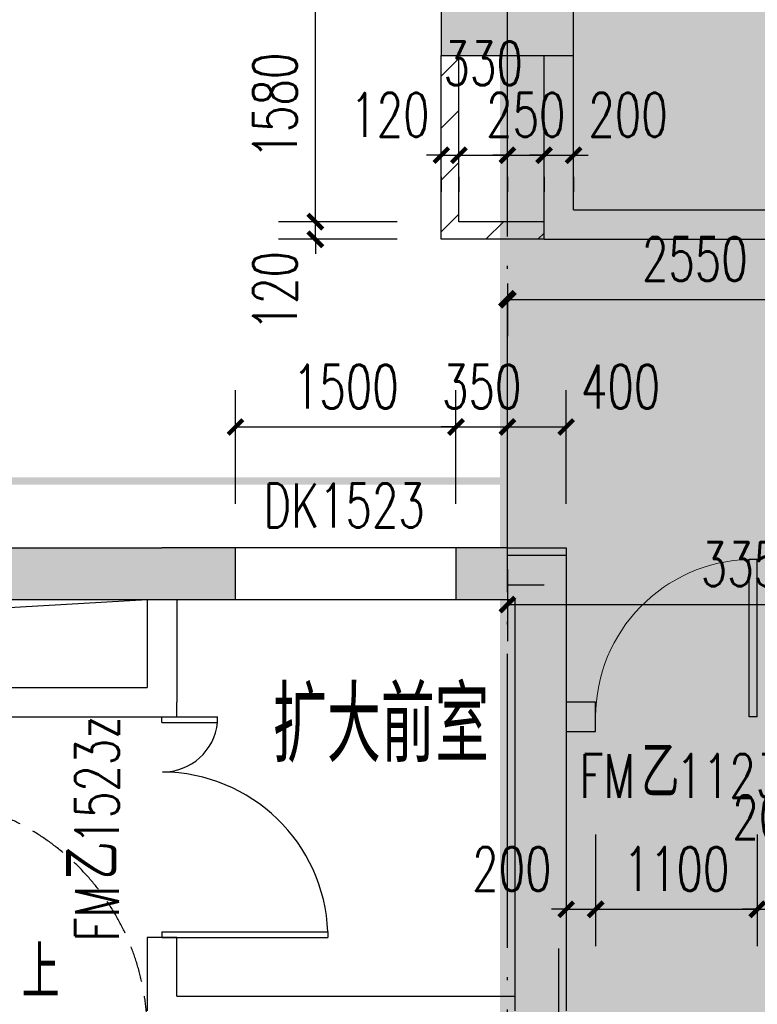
# Model space of a CAD drawing. Extents: x 797781 to 1255204, y 21234 to 1024248.
# Tile 156 of 256: x 951990 to 957008, y 197774 to 204473. Entities that reach past the tile are written whole.
import ezdxf

# ---------------------------------------------------------------- set-up
doc = ezdxf.new("R2010")
doc.units = 0
doc.header["$LTSCALE"] = 1000
doc.header["$MEASUREMENT"] = 0
for name, pattern in [('230303生产综合楼-平面图_t8$0$DASH', [0.35, 0.25, -0.1]), ('230303生产综合楼-平面图_t8$0$DOTE', [2.42, 2, -0.2, 0.02, -0.2]), ('230303生产综合楼-平面图_t8$0$建筑底图$0$DASH', [0.35, 0.25, -0.1])]:
    doc.linetypes.add(name, pattern=pattern)
for name, color, linetype in [('230303生产综合楼-平面图_t8$0$A-WALL-CURTWALL', 4, 'Continuous'), ('230303生产综合楼-平面图_t8$0$COLUMN', 40, 'Continuous'), ('230303生产综合楼-平面图_t8$0$DOOR_FIRE', 4, 'Continuous'), ('230303生产综合楼-平面图_t8$0$DOOR_FIRE_TEXT', 7, 'Continuous'), ('230303生产综合楼-平面图_t8$0$DOTE', 1, '230303生产综合楼-平面图_t8$0$DOTE'), ('230303生产综合楼-平面图_t8$0$PUB_DIM', 3, 'Continuous'), ('230303生产综合楼-平面图_t8$0$PUB_HATCH', 8, 'Continuous'), ('230303生产综合楼-平面图_t8$0$PUB_TEXT', 7, 'Continuous'), ('230303生产综合楼-平面图_t8$0$WALL', 40, 'Continuous'), ('230303生产综合楼-平面图_t8$0$WALL-MOVE', 6, 'Continuous'), ('230303生产综合楼-平面图_t8$0$WINDOW', 4, 'Continuous'), ('230303生产综合楼-平面图_t8$0$WINDOW_TEXT', 7, 'Continuous'), ('230303生产综合楼-平面图_t8$0$家具', 8, 'Continuous'), ('230303生产综合楼-平面图_t8$0$板洞', 6, 'Continuous'), ('230303生产综合楼-平面图_t8$0$轮廓', 2, 'Continuous'), ('PUB_DIM', 3, 'Continuous'), ('PUB_HATCH', 8, 'Continuous')]:
    doc.layers.add(name, color=color, linetype=linetype)
doc.styles.add('230303生产综合楼-平面图_t8$0$_TCH_DIM', font='SIMPLEX', dxfattribs={"bigfont": 'GBCBIG'})
doc.styles.add('230303生产综合楼-平面图_T8$0$_TCH_DIM_T3', font='SIMPLEX', dxfattribs={"width": 0.705882, "bigfont": 'GBCBIG'})
doc.styles.add('230303生产综合楼-平面图_t8$0$_TCH_WINDOW', font='SIMPLEX', dxfattribs={"height": 3.5, "bigfont": 'GBCBIG'})
doc.styles.add('_TCH_DIM_T3', font='SIMPLEX', dxfattribs={"width": 0.705882, "bigfont": 'GBCBIG'})
doc.dimstyles.new('230303生产综合楼-平面图_T8$0$_TCH_ARCH&&100', dxfattribs={"dimtxt": 297.5, "dimasz": 100, "dimexe": 250, "dimexo": 300, "dimgap": 126.25, "dimtad": 1, "dimdec": 0, "dimzin": 0, "dimdsep": 46, "dimtxsty": '230303生产综合楼-平面图_T8$0$_TCH_DIM_T3', "dimblk": '230303生产综合楼-平面图_t8$0$_ArchTick', "dimcen": 0.09, "dimclrt": 7, "dimazin": 2, "dimtfac": 1, "dimtdec": 0, "dimtix": 1, "dimtmove": 2, "dimatfit": 3, "dimfxl": 1, "dimtolj": 1, "dimtzin": 0, "dimarcsym": 0})
doc.dimstyles.new('_TCH_ARCH&&100', dxfattribs={"dimtxt": 297.5, "dimasz": 100, "dimexe": 250, "dimexo": 300, "dimgap": 126.25, "dimtad": 1, "dimdec": 0, "dimzin": 0, "dimdsep": 46, "dimtxsty": '_TCH_DIM_T3', "dimblk": 'ARCHTICK', "dimcen": 0.09, "dimclrt": 7, "dimazin": 2, "dimtfac": 1, "dimtdec": 0, "dimtix": 1, "dimtmove": 2, "dimatfit": 3, "dimfxl": 1, "dimtolj": 1, "dimtzin": 0, "dimarcsym": 0})
pattern_1 = [(45, (0, 179.5), (-176.776766, 176.776766), [])]

# ---------------------------------------------------------------- blocks, each defined once
blk = doc.blocks.new('230303生产综合楼-平面图_t8$0$_ArchTick')
at = {"color": 0, "linetype": 'ByBlock', "const_width": 0.3}
blk.add_lwpolyline([(-0.5, -0.5), (0.5, 0.5)], dxfattribs=at)
blk = doc.blocks.new('*D6287')
at = {"layer": '230303生产综合楼-平面图_t8$0$PUB_DIM', "color": 0, "lineweight": -2, "transparency": 16777216}
for p, q in [((1176388.1, -11454.8), (1176388.1, -11946.1)), ((1179738.5, -11454.8), (1179738.5, -11946.1)), ((1176388.1, -11696.1), (1179738.5, -11696.1))]:
    blk.add_line(p, q, dxfattribs=at)
at = {"layer": 'Defpoints', "color": 0, "transparency": 16777216}
for p in [(1176388.1, -11154.8), (1179738.5, -11154.8), (1179738.5, -11696.1)]:
    blk.add_point(p, dxfattribs=at)
at = {"layer": '230303生产综合楼-平面图_t8$0$PUB_DIM', "color": 0, "lineweight": -2, "transparency": 16777216, "xscale": 100, "yscale": 100, "zscale": 100, "rotation": 180}
blk.add_blockref('230303生产综合楼-平面图_t8$0$_ArchTick', (1176388.1, -11696.1), dxfattribs=at)
at = {"layer": '230303生产综合楼-平面图_t8$0$PUB_DIM', "color": 0, "lineweight": -2, "transparency": 16777216, "xscale": 100, "yscale": 100, "zscale": 100}
blk.add_blockref('230303生产综合楼-平面图_t8$0$_ArchTick', (1179738.5, -11696.1), dxfattribs=at)
at = {"layer": '230303生产综合楼-平面图_t8$0$PUB_DIM', "color": 7, "transparency": 16777216, "insert": (1178063.3, -11421.1), "char_height": 297.5, "attachment_point": 5, "style": '230303生产综合楼-平面图_T8$0$_TCH_DIM_T3'}
blk.add_mtext('\\A1;3350', dxfattribs=at)
blk = doc.blocks.new('_ArchTick')
at = {"color": 0, "linetype": 'ByBlock', "const_width": 0.4}
blk.add_lwpolyline([(-0.5, -0.5), (0.5, 0.5)], dxfattribs=at)
blk = doc.blocks.new('*D1064')
at = {"layer": 'Defpoints', "color": 0, "transparency": 16777216}
for p in [(955308, 202979.2), (957858, 202979.2), (957858, 202570.5)]:
    blk.add_point(p, dxfattribs=at)
at = {"layer": 'PUB_DIM', "color": 0, "lineweight": -2, "transparency": 16777216}
for p, q in [((955308, 202679.2), (955308, 202320.5)), ((957858, 202679.2), (957858, 202320.5)), ((955308, 202570.5), (957858, 202570.5))]:
    blk.add_line(p, q, dxfattribs=at)
at = {"layer": 'PUB_DIM', "color": 0, "lineweight": -2, "transparency": 16777216, "xscale": 100, "yscale": 100, "zscale": 100, "rotation": 180}
blk.add_blockref('_ArchTick', (955308, 202570.5), dxfattribs=at)
at = {"layer": 'PUB_DIM', "color": 0, "lineweight": -2, "transparency": 16777216, "xscale": 100, "yscale": 100, "zscale": 100}
blk.add_blockref('_ArchTick', (957858, 202570.5), dxfattribs=at)
at = {"layer": 'PUB_DIM', "color": 7, "transparency": 16777216, "insert": (956583, 202845.5), "char_height": 297.5, "attachment_point": 5, "style": '_TCH_DIM_T3'}
blk.add_mtext('\\A1;2550', dxfattribs=at)
blk = doc.blocks.new('*D1156')
at = {"layer": '230303生产综合楼-平面图_t8$0$PUB_DIM', "color": 0, "lineweight": -2, "transparency": 16777216}
for p, q in [((954001.3, 203099.2), (954001.3, 203199.2)), ((954558, 203099.2), (953751.3, 203099.2)), ((954001.3, 202979.2), (954001.3, 203099.2)), ((954558, 202979.2), (953751.3, 202979.2)), ((954001.3, 202979.2), (954001.3, 202879.2))]:
    blk.add_line(p, q, dxfattribs=at)
at = {"layer": 'Defpoints', "color": 0, "transparency": 16777216}
for p in [(954001.3, 203099.2), (954858, 203099.2), (954858, 202979.2)]:
    blk.add_point(p, dxfattribs=at)
at = {"layer": '230303生产综合楼-平面图_t8$0$PUB_DIM', "color": 0, "lineweight": -2, "transparency": 16777216, "xscale": 100, "yscale": 100, "zscale": 100}
for p, rotation in [((954001.3, 203099.2), 270), ((954001.3, 202979.2), 90)]:
    blk.add_blockref('230303生产综合楼-平面图_t8$0$_ArchTick', p, dxfattribs=dict(at, rotation=rotation))
at = {"layer": '230303生产综合楼-平面图_t8$0$PUB_DIM', "color": 7, "transparency": 16777216, "insert": (953726.3, 202629.2), "char_height": 297.5, "attachment_point": 5, "rotation": 90, "style": '230303生产综合楼-平面图_T8$0$_TCH_DIM_T3'}
blk.add_mtext('\\A1;120', dxfattribs=at)
blk = doc.blocks.new('*D1157')
at = {"layer": '230303生产综合楼-平面图_t8$0$PUB_DIM', "color": 0, "lineweight": -2, "transparency": 16777216}
for p, q in [((954558, 204679.2), (953751.3, 204679.2)), ((954001.3, 203099.2), (954001.3, 204679.2)), ((954558, 203099.2), (953751.3, 203099.2))]:
    blk.add_line(p, q, dxfattribs=at)
at = {"layer": 'Defpoints', "color": 0, "transparency": 16777216}
for p in [(954001.3, 204679.2), (954858, 204679.2), (954858, 203099.2)]:
    blk.add_point(p, dxfattribs=at)
at = {"layer": '230303生产综合楼-平面图_t8$0$PUB_DIM', "color": 0, "lineweight": -2, "transparency": 16777216, "xscale": 100, "yscale": 100, "zscale": 100}
for p, rotation in [((954001.3, 204679.2), 90), ((954001.3, 203099.2), 270)]:
    blk.add_blockref('230303生产综合楼-平面图_t8$0$_ArchTick', p, dxfattribs=dict(at, rotation=rotation))
at = {"layer": '230303生产综合楼-平面图_t8$0$PUB_DIM', "color": 7, "transparency": 16777216, "insert": (953726.3, 203889.2), "char_height": 297.5, "attachment_point": 5, "rotation": 90, "style": '230303生产综合楼-平面图_T8$0$_TCH_DIM_T3'}
blk.add_mtext('\\A1;1580', dxfattribs=at)
blk = doc.blocks.new('*D1212')
at = {"layer": '230303生产综合楼-平面图_t8$0$PUB_DIM', "color": 0, "lineweight": -2, "transparency": 16777216}
for p, q in [((955558, 203551.2), (955458, 203551.2)), ((955558, 203551.2), (955758, 203551.2)), ((955758, 203551.2), (955858, 203551.2)), ((955558, 203404.2), (955558, 203301.2)), ((955758, 203404.2), (955758, 203301.2))]:
    blk.add_line(p, q, dxfattribs=at)
at = {"layer": 'Defpoints', "color": 0, "transparency": 16777216}
for p in [(955558, 203704.2), (955758, 203704.2), (955758, 203551.2)]:
    blk.add_point(p, dxfattribs=at)
at = {"layer": '230303生产综合楼-平面图_t8$0$PUB_DIM', "color": 0, "lineweight": -2, "transparency": 16777216, "xscale": 100, "yscale": 100, "zscale": 100}
blk.add_blockref('230303生产综合楼-平面图_t8$0$_ArchTick', (955558, 203551.2), dxfattribs=at)
at = {"layer": '230303生产综合楼-平面图_t8$0$PUB_DIM', "color": 0, "lineweight": -2, "transparency": 16777216, "xscale": 100, "yscale": 100, "zscale": 100, "rotation": 180}
blk.add_blockref('230303生产综合楼-平面图_t8$0$_ArchTick', (955758, 203551.2), dxfattribs=at)
at = {"layer": '230303生产综合楼-平面图_t8$0$PUB_DIM', "color": 7, "transparency": 16777216, "insert": (956128, 203826.2), "char_height": 297.5, "attachment_point": 5, "style": '230303生产综合楼-平面图_T8$0$_TCH_DIM_T3'}
blk.add_mtext('\\A1;200', dxfattribs=at)
blk = doc.blocks.new('*D1213')
at = {"layer": '230303生产综合楼-平面图_t8$0$PUB_DIM', "color": 0, "lineweight": -2, "transparency": 16777216}
for p, q in [((955308, 203551.2), (955208, 203551.2)), ((955308, 203551.2), (955558, 203551.2)), ((955558, 203551.2), (955658, 203551.2)), ((955308, 203404.2), (955308, 203301.2)), ((955558, 203404.2), (955558, 203301.2))]:
    blk.add_line(p, q, dxfattribs=at)
at = {"layer": 'Defpoints', "color": 0, "transparency": 16777216}
for p in [(955308, 203704.2), (955558, 203704.2), (955558, 203551.2)]:
    blk.add_point(p, dxfattribs=at)
at = {"layer": '230303生产综合楼-平面图_t8$0$PUB_DIM', "color": 0, "lineweight": -2, "transparency": 16777216, "xscale": 100, "yscale": 100, "zscale": 100}
blk.add_blockref('230303生产综合楼-平面图_t8$0$_ArchTick', (955308, 203551.2), dxfattribs=at)
at = {"layer": '230303生产综合楼-平面图_t8$0$PUB_DIM', "color": 0, "lineweight": -2, "transparency": 16777216, "xscale": 100, "yscale": 100, "zscale": 100, "rotation": 180}
blk.add_blockref('230303生产综合楼-平面图_t8$0$_ArchTick', (955558, 203551.2), dxfattribs=at)
at = {"layer": '230303生产综合楼-平面图_t8$0$PUB_DIM', "color": 7, "transparency": 16777216, "insert": (955433, 203826.2), "char_height": 297.5, "attachment_point": 5, "style": '230303生产综合楼-平面图_T8$0$_TCH_DIM_T3'}
blk.add_mtext('\\A1;250', dxfattribs=at)
blk = doc.blocks.new('*D1214')
at = {"layer": '230303生产综合楼-平面图_t8$0$PUB_DIM', "color": 0, "lineweight": -2, "transparency": 16777216}
for p, q in [((954978, 203551.2), (955308, 203551.2)), ((954978, 203404.2), (954978, 203301.2)), ((955308, 203404.2), (955308, 203301.2))]:
    blk.add_line(p, q, dxfattribs=at)
at = {"layer": 'Defpoints', "color": 0, "transparency": 16777216}
for p in [(954978, 203704.2), (955308, 203704.2), (955308, 203551.2)]:
    blk.add_point(p, dxfattribs=at)
at = {"layer": '230303生产综合楼-平面图_t8$0$PUB_DIM', "color": 0, "lineweight": -2, "transparency": 16777216, "xscale": 100, "yscale": 100, "zscale": 100, "rotation": 180}
blk.add_blockref('230303生产综合楼-平面图_t8$0$_ArchTick', (954978, 203551.2), dxfattribs=at)
at = {"layer": '230303生产综合楼-平面图_t8$0$PUB_DIM', "color": 0, "lineweight": -2, "transparency": 16777216, "xscale": 100, "yscale": 100, "zscale": 100}
blk.add_blockref('230303生产综合楼-平面图_t8$0$_ArchTick', (955308, 203551.2), dxfattribs=at)
at = {"layer": '230303生产综合楼-平面图_t8$0$PUB_DIM', "color": 7, "transparency": 16777216, "insert": (955143, 204176.2), "char_height": 297.5, "attachment_point": 5, "style": '230303生产综合楼-平面图_T8$0$_TCH_DIM_T3'}
blk.add_mtext('\\A1;330', dxfattribs=at)
blk = doc.blocks.new('*D1215')
at = {"layer": '230303生产综合楼-平面图_t8$0$PUB_DIM', "color": 0, "lineweight": -2, "transparency": 16777216}
for p, q in [((954858, 203551.2), (954758, 203551.2)), ((954858, 203551.2), (954978, 203551.2)), ((954978, 203551.2), (955078, 203551.2)), ((954858, 203404.2), (954858, 203301.2)), ((954978, 203404.2), (954978, 203301.2))]:
    blk.add_line(p, q, dxfattribs=at)
at = {"layer": 'Defpoints', "color": 0, "transparency": 16777216}
for p in [(954858, 203704.2), (954978, 203704.2), (954978, 203551.2)]:
    blk.add_point(p, dxfattribs=at)
at = {"layer": '230303生产综合楼-平面图_t8$0$PUB_DIM', "color": 0, "lineweight": -2, "transparency": 16777216, "xscale": 100, "yscale": 100, "zscale": 100}
blk.add_blockref('230303生产综合楼-平面图_t8$0$_ArchTick', (954858, 203551.2), dxfattribs=at)
at = {"layer": '230303生产综合楼-平面图_t8$0$PUB_DIM', "color": 0, "lineweight": -2, "transparency": 16777216, "xscale": 100, "yscale": 100, "zscale": 100, "rotation": 180}
blk.add_blockref('230303生产综合楼-平面图_t8$0$_ArchTick', (954978, 203551.2), dxfattribs=at)
at = {"layer": '230303生产综合楼-平面图_t8$0$PUB_DIM', "color": 7, "transparency": 16777216, "insert": (954508, 203826.2), "char_height": 297.5, "attachment_point": 5, "style": '230303生产综合楼-平面图_T8$0$_TCH_DIM_T3'}
blk.add_mtext('\\A1;120', dxfattribs=at)
blk = doc.blocks.new('*D1262')
at = {"layer": '230303生产综合楼-平面图_t8$0$PUB_DIM', "color": 0, "lineweight": -2, "transparency": 16777216}
for p, q in [((955708, 198929.2), (955708, 198170.3)), ((955908, 198929.2), (955908, 198170.3)), ((955708, 198420.3), (955608, 198420.3)), ((955708, 198420.3), (955908, 198420.3)), ((955908, 198420.3), (956008, 198420.3))]:
    blk.add_line(p, q, dxfattribs=at)
at = {"layer": 'Defpoints', "color": 0, "transparency": 16777216}
for p in [(955708, 199229.2), (955908, 199229.2), (955908, 198420.3)]:
    blk.add_point(p, dxfattribs=at)
at = {"layer": '230303生产综合楼-平面图_t8$0$PUB_DIM', "color": 0, "lineweight": -2, "transparency": 16777216, "xscale": 100, "yscale": 100, "zscale": 100}
blk.add_blockref('230303生产综合楼-平面图_t8$0$_ArchTick', (955708, 198420.3), dxfattribs=at)
at = {"layer": '230303生产综合楼-平面图_t8$0$PUB_DIM', "color": 0, "lineweight": -2, "transparency": 16777216, "xscale": 100, "yscale": 100, "zscale": 100, "rotation": 180}
blk.add_blockref('230303生产综合楼-平面图_t8$0$_ArchTick', (955908, 198420.3), dxfattribs=at)
at = {"layer": '230303生产综合楼-平面图_t8$0$PUB_DIM', "color": 7, "transparency": 16777216, "insert": (955338, 198695.3), "char_height": 297.5, "attachment_point": 5, "style": '230303生产综合楼-平面图_T8$0$_TCH_DIM_T3'}
blk.add_mtext('\\A1;200', dxfattribs=at)
blk = doc.blocks.new('*D1263')
at = {"layer": '230303生产综合楼-平面图_t8$0$PUB_DIM', "color": 0, "lineweight": -2, "transparency": 16777216}
for p, q in [((955908, 198929.2), (955908, 198170.3)), ((957008, 198929.2), (957008, 198170.3)), ((955908, 198420.3), (957008, 198420.3))]:
    blk.add_line(p, q, dxfattribs=at)
at = {"layer": 'Defpoints', "color": 0, "transparency": 16777216}
for p in [(955908, 199229.2), (957008, 199229.2), (957008, 198420.3)]:
    blk.add_point(p, dxfattribs=at)
at = {"layer": '230303生产综合楼-平面图_t8$0$PUB_DIM', "color": 0, "lineweight": -2, "transparency": 16777216, "xscale": 100, "yscale": 100, "zscale": 100, "rotation": 180}
blk.add_blockref('230303生产综合楼-平面图_t8$0$_ArchTick', (955908, 198420.3), dxfattribs=at)
at = {"layer": '230303生产综合楼-平面图_t8$0$PUB_DIM', "color": 0, "lineweight": -2, "transparency": 16777216, "xscale": 100, "yscale": 100, "zscale": 100}
blk.add_blockref('230303生产综合楼-平面图_t8$0$_ArchTick', (957008, 198420.3), dxfattribs=at)
at = {"layer": '230303生产综合楼-平面图_t8$0$PUB_DIM', "color": 7, "transparency": 16777216, "insert": (956458, 198695.3), "char_height": 297.5, "attachment_point": 5, "style": '230303生产综合楼-平面图_T8$0$_TCH_DIM_T3'}
blk.add_mtext('\\A1;1100', dxfattribs=at)
blk = doc.blocks.new('*D1264')
at = {"layer": '230303生产综合楼-平面图_t8$0$PUB_DIM', "color": 0, "lineweight": -2, "transparency": 16777216}
for p, q in [((957008, 198929.2), (957008, 198170.3)), ((957208, 198929.2), (957208, 198170.3)), ((957008, 198420.3), (956908, 198420.3)), ((957008, 198420.3), (957208, 198420.3)), ((957208, 198420.3), (957308, 198420.3))]:
    blk.add_line(p, q, dxfattribs=at)
at = {"layer": 'Defpoints', "color": 0, "transparency": 16777216}
for p in [(957008, 199229.2), (957208, 199229.2), (957208, 198420.3)]:
    blk.add_point(p, dxfattribs=at)
at = {"layer": '230303生产综合楼-平面图_t8$0$PUB_DIM', "color": 0, "lineweight": -2, "transparency": 16777216, "xscale": 100, "yscale": 100, "zscale": 100}
blk.add_blockref('230303生产综合楼-平面图_t8$0$_ArchTick', (957008, 198420.3), dxfattribs=at)
at = {"layer": '230303生产综合楼-平面图_t8$0$PUB_DIM', "color": 0, "lineweight": -2, "transparency": 16777216, "xscale": 100, "yscale": 100, "zscale": 100, "rotation": 180}
blk.add_blockref('230303生产综合楼-平面图_t8$0$_ArchTick', (957208, 198420.3), dxfattribs=at)
at = {"layer": '230303生产综合楼-平面图_t8$0$PUB_DIM', "color": 7, "transparency": 16777216, "insert": (957108, 199045.3), "char_height": 297.5, "attachment_point": 5, "style": '230303生产综合楼-平面图_T8$0$_TCH_DIM_T3'}
blk.add_mtext('\\A1;200', dxfattribs=at)
blk = doc.blocks.new('*D1270')
at = {"layer": '230303生产综合楼-平面图_t8$0$PUB_DIM', "color": 0, "lineweight": -2, "transparency": 16777216}
for p, q in [((953458, 201179.2), (953458, 201952.2)), ((954958, 201179.2), (954958, 201952.2)), ((953458, 201702.2), (954958, 201702.2))]:
    blk.add_line(p, q, dxfattribs=at)
at = {"layer": 'Defpoints', "color": 0, "transparency": 16777216}
for p in [(954958, 201702.2), (953458, 200879.2), (954958, 200879.2)]:
    blk.add_point(p, dxfattribs=at)
at = {"layer": '230303生产综合楼-平面图_t8$0$PUB_DIM', "color": 0, "lineweight": -2, "transparency": 16777216, "xscale": 100, "yscale": 100, "zscale": 100, "rotation": 180}
blk.add_blockref('230303生产综合楼-平面图_t8$0$_ArchTick', (953458, 201702.2), dxfattribs=at)
at = {"layer": '230303生产综合楼-平面图_t8$0$PUB_DIM', "color": 0, "lineweight": -2, "transparency": 16777216, "xscale": 100, "yscale": 100, "zscale": 100}
blk.add_blockref('230303生产综合楼-平面图_t8$0$_ArchTick', (954958, 201702.2), dxfattribs=at)
at = {"layer": '230303生产综合楼-平面图_t8$0$PUB_DIM', "color": 7, "transparency": 16777216, "insert": (954208, 201977.2), "char_height": 297.5, "attachment_point": 5, "style": '230303生产综合楼-平面图_T8$0$_TCH_DIM_T3'}
blk.add_mtext('\\A1;1500', dxfattribs=at)
blk = doc.blocks.new('*D1271')
at = {"layer": '230303生产综合楼-平面图_t8$0$PUB_DIM', "color": 0, "lineweight": -2, "transparency": 16777216}
for p, q in [((954958, 201179.2), (954958, 201952.2)), ((955308, 201179.2), (955308, 201952.2)), ((954958, 201702.2), (954858, 201702.2)), ((954958, 201702.2), (955308, 201702.2)), ((955308, 201702.2), (955408, 201702.2))]:
    blk.add_line(p, q, dxfattribs=at)
at = {"layer": 'Defpoints', "color": 0, "transparency": 16777216}
for p in [(955308, 201702.2), (954958, 200879.2), (955308, 200879.2)]:
    blk.add_point(p, dxfattribs=at)
at = {"layer": '230303生产综合楼-平面图_t8$0$PUB_DIM', "color": 0, "lineweight": -2, "transparency": 16777216, "xscale": 100, "yscale": 100, "zscale": 100}
blk.add_blockref('230303生产综合楼-平面图_t8$0$_ArchTick', (954958, 201702.2), dxfattribs=at)
at = {"layer": '230303生产综合楼-平面图_t8$0$PUB_DIM', "color": 0, "lineweight": -2, "transparency": 16777216, "xscale": 100, "yscale": 100, "zscale": 100, "rotation": 180}
blk.add_blockref('230303生产综合楼-平面图_t8$0$_ArchTick', (955308, 201702.2), dxfattribs=at)
at = {"layer": '230303生产综合楼-平面图_t8$0$PUB_DIM', "color": 7, "transparency": 16777216, "insert": (955133, 201977.2), "char_height": 297.5, "attachment_point": 5, "style": '230303生产综合楼-平面图_T8$0$_TCH_DIM_T3'}
blk.add_mtext('\\A1;350', dxfattribs=at)
blk = doc.blocks.new('*D1272')
at = {"layer": '230303生产综合楼-平面图_t8$0$PUB_DIM', "color": 0, "lineweight": -2, "transparency": 16777216}
for p, q in [((955308, 201179.2), (955308, 201952.2)), ((955708, 201179.2), (955708, 201952.2)), ((955308, 201702.2), (955708, 201702.2))]:
    blk.add_line(p, q, dxfattribs=at)
at = {"layer": 'Defpoints', "color": 0, "transparency": 16777216}
for p in [(955708, 201702.2), (955308, 200879.2), (955708, 200879.2)]:
    blk.add_point(p, dxfattribs=at)
at = {"layer": '230303生产综合楼-平面图_t8$0$PUB_DIM', "color": 0, "lineweight": -2, "transparency": 16777216, "xscale": 100, "yscale": 100, "zscale": 100, "rotation": 180}
blk.add_blockref('230303生产综合楼-平面图_t8$0$_ArchTick', (955308, 201702.2), dxfattribs=at)
at = {"layer": '230303生产综合楼-平面图_t8$0$PUB_DIM', "color": 0, "lineweight": -2, "transparency": 16777216, "xscale": 100, "yscale": 100, "zscale": 100}
blk.add_blockref('230303生产综合楼-平面图_t8$0$_ArchTick', (955708, 201702.2), dxfattribs=at)
at = {"layer": '230303生产综合楼-平面图_t8$0$PUB_DIM', "color": 7, "transparency": 16777216, "insert": (956078, 201977.2), "char_height": 297.5, "attachment_point": 5, "style": '230303生产综合楼-平面图_T8$0$_TCH_DIM_T3'}
blk.add_mtext('\\A1;400', dxfattribs=at)
blk = doc.blocks.new('230303生产综合楼-平面图_t8$0$$DorLib2D$00000225')
at = {"color": 0}
for p, q in [((0.475, -0.0014), (0.475, 0.7521)), ((0.475, 0.7521), (0.5, 0.7521)), ((0.5, -0.0014), (0.5, 0.7521)), ((-0.5, 0), (-0.5, 0.252)), ((-0.475, 0.252), (-0.5, 0.252)), ((-0.475, 0), (-0.475, 0.252)), ((-0.475, 0), (-0.5, 0)), ((0.475, -0.0014), (0.5, -0.0014))]:
    blk.add_line(p, q, dxfattribs=at)
for centre, radius, start, end in [((0.5046, -0.0019), 0.7546, 92.2493, 179.7238), ((-0.5008, 0.0026), 0.2508, 359.7899, 84.0974)]:
    blk.add_arc(centre, radius, start, end, dxfattribs=at)
blk = doc.blocks.new('230303生产综合楼-平面图_t8$0$$DorLib2D$00000001')
for p, q in [((0.45, 0.975), (0.5, 0.975)), ((0.45, 0), (0.45, 0.975)), ((0.5, 0), (0.5, 0.975)), ((0.5, 0), (0.45, 0))]:
    blk.add_line(p, q)
at = {"lineweight": 13}
blk.add_arc((0.475, 0), 0.975, 91.46928, 180, dxfattribs=at)
blk = doc.blocks.new('_FZH')
blk.add_lwpolyline([(-0.5, -0.5), (0.5, -0.5), (0.5, 0.5), (-0.5, 0.5)], close=True)
at = {"layer": 'PUB_HATCH'}
blk.add_solid([(-0.5, -0.5), (0.5, -0.5), (-0.5, 0.5), (0.5, 0.5)], dxfattribs=at)
blk = doc.blocks.new('230303生产综合楼-平面图_t8$0$1-XHS')
at = {"layer": '230303生产综合楼-平面图_t8$0$PUB_DIM'}
dim = blk.add_aligned_dim(p1=(1176388.1, -11154.8), p2=(1179738.5, -11154.8), distance=-541.3, dimstyle='230303生产综合楼-平面图_T8$0$_TCH_ARCH&&100', dxfattribs=at)
dim.commit()
dim.dimension.update_dxf_attribs({"geometry": '*D6287', "text_midpoint": (1178063.3, -11421.1)})

msp = doc.modelspace()

# ---------------------------------------------------------------- hatches: boundary and pattern name
at = {"layer": '230303生产综合楼-平面图_t8$0$PUB_HATCH'}
h = msp.add_hatch(dxfattribs=at)
h.set_pattern_fill('普通砖', color=256, scale=100, style=0)
h.set_pattern_definition(pattern_1)
h.paths.add_polyline_path([(954978, 204229.2), (954858, 204229.2), (954858, 202979.2), (954978, 203099.2)])
h = msp.add_hatch(dxfattribs=at)
h.set_pattern_fill('普通砖', color=256, scale=100, style=0)
h.set_pattern_definition(pattern_1)
h.paths.add_polyline_path([(955558, 203099.2), (954978, 203099.2), (954858, 202979.2), (955558, 202979.2)])
for points in [[(949558, 200879.2), (949558, 200529.2), (952958, 200529.2), (952958, 200879.2)], [(952958, 200529.2), (953458, 200529.2), (953458, 200879.2), (952958, 200879.2)], [(955308, 200879.2), (954958, 200879.2), (954958, 200529.2), (955308, 200529.2)], [(955308, 200879.2), (955308, 200529.2), (955358, 200529.2), (955708, 200879.2)], [(955708, 200879.2), (955358, 200529.2), (955358, 199729.2), (955708, 199729.2)], [(955708, 199729.2), (955358, 199729.2), (955358, 197729.2), (955708, 197729.2)]]:
    msp.add_hatch(color=256, dxfattribs=at).paths.add_polyline_path(points)
at = {"layer": 'PUB_HATCH'}
h = msp.add_hatch(dxfattribs=at)
h.set_pattern_fill('DOTS', color=256, scale=150)
h.set_pattern_definition([(0, (0, 0), (119.0625, 238.125), [0, -238.125])])
h.paths.add_polyline_path([(955308, 181229.2), (963708, 181229.2), (963707.4, 204679.2), (955307.4, 204679.2)])

# ---------------------------------------------------------------- linework, layer by layer
at = {"color": 2, "linetype": '230303生产综合楼-平面图_t8$0$建筑底图$0$DASH', "const_width": 100}
msp.add_lwpolyline([(955308, 181229.2), (963708, 181229.2), (963707.4, 204679.2), (955307.4, 204679.2)], close=True, dxfattribs=at)
at = {"color": 6, "const_width": 50}
msp.add_lwpolyline([(956556.3, 192335.3, -0.414214), (955556.3, 191335.3), (947056.3, 191335.3, -0.414214), (946056.3, 192335.3), (946056.3, 200335.3, -0.414214), (947056.3, 201335.3), (955556.3, 201335.3, -0.414214), (956556.3, 200335.3)], format="xyb", close=True, dxfattribs=at)
at = {"layer": '230303生产综合楼-平面图_t8$0$A-WALL-CURTWALL'}
msp.add_line((955458, 200829.2), (955658, 200829.2), dxfattribs=at)
at = {"layer": '230303生产综合楼-平面图_t8$0$DOTE'}
msp.add_line((955308, 176379.2), (955308, 219708), dxfattribs=at)
at = {"layer": '230303生产综合楼-平面图_t8$0$WALL'}
for p, q in [((955558, 202979.2), (955558, 204229.2)), ((955758, 203179.2), (955758, 204229.2)), ((955758, 203179.2), (957958, 203179.2)), ((955558, 202979.2), (957858, 202979.2)), ((949558, 200879.2), (952958, 200879.2)), ((953458, 200879.2), (952958, 200879.2)), ((953458, 200529.2), (953458, 200879.2)), ((955308, 200879.2), (954958, 200879.2)), ((954958, 200879.2), (954958, 200529.2)), ((955308, 200879.2), (955708, 200879.2)), ((955708, 200879.2), (955708, 199729.2)), ((955308, 200829.2), (955708, 200829.2)), ((955308, 200629.2), (955558, 200629.2)), ((949558, 200529.2), (952958, 200529.2)), ((952858, 200529.2), (952858, 199929.2)), ((952958, 200529.2), (953458, 200529.2)), ((953058, 200529.2), (953058, 199829.2)), ((954958, 200529.2), (955308, 200529.2)), ((955308, 200529.2), (955358, 200529.2)), ((955358, 200529.2), (955358, 199729.2)), ((949658, 199929.2), (952858, 199929.2)), ((953058, 199729.2), (953058, 199829.2)), ((955908, 199829.2), (955708, 199829.2)), ((955908, 199629.2), (955908, 199829.2)), ((949658, 199729.2), (952858, 199729.2)), ((952858, 199729.2), (953058, 199729.2)), ((955358, 199729.2), (955358, 197729.2)), ((955708, 199729.2), (955708, 197729.2)), ((955708, 199629.2), (955908, 199629.2)), ((953058, 198229.2), (952858, 198229.2)), ((952858, 198229.2), (952858, 197729.2)), ((953058, 197829.2), (953058, 198229.2)), ((953058, 197829.2), (955358, 197829.2))]:
    msp.add_line(p, q, dxfattribs=at)
at = {"layer": '230303生产综合楼-平面图_t8$0$WALL-MOVE'}
for p, q in [((954858, 202979.2), (954858, 204229.2)), ((954978, 203099.2), (954978, 204229.2)), ((955558, 203099.2), (954978, 203099.2)), ((955558, 202979.2), (955558, 203099.2)), ((955558, 202979.2), (954858, 202979.2))]:
    msp.add_line(p, q, dxfattribs=at)
at = {"layer": '230303生产综合楼-平面图_t8$0$WINDOW'}
for p, q in [((954958, 200879.2), (953458, 200879.2)), ((953458, 200529.2), (954958, 200529.2))]:
    msp.add_line(p, q, dxfattribs=at)
at = {"layer": '230303生产综合楼-平面图_t8$0$家具'}
msp.add_line((955658, 196554.2), (955658, 198154.2), dxfattribs=at)
at = {"layer": '230303生产综合楼-平面图_t8$0$板洞'}
msp.add_lwpolyline([(949658, 199929.2), (949996.3, 200363.2), (952858, 200529.2)], dxfattribs=at)
at = {"layer": '230303生产综合楼-平面图_t8$0$轮廓', "linetype": '230303生产综合楼-平面图_t8$0$DASH'}
msp.add_arc((951258, 197579.2), 1600, 0, 180, dxfattribs=at)

# ---------------------------------------------------------------- block references
msp.add_blockref('230303生产综合楼-平面图_t8$0$1-XHS', (-221080.1, 212189.9))
at = {"layer": '230303生产综合楼-平面图_t8$0$COLUMN', "xscale": 900, "yscale": 900, "zscale": 900, "rotation": 270}
msp.add_blockref('_FZH', (955308, 204679.2), dxfattribs=at)
at = {"layer": '230303生产综合楼-平面图_t8$0$DOOR_FIRE', "zscale": 200}
for name, p, xscale, yscale, rotation in [('230303生产综合楼-平面图_t8$0$$DorLib2D$00000001', (956458, 199729.2), 1100, 1100, 7.623e-12), ('230303生产综合楼-平面图_t8$0$$DorLib2D$00000225', (952958, 198979.2), 1500, 1500, 270)]:
    msp.add_blockref(name, p, dxfattribs=dict(at, xscale=xscale, yscale=yscale, rotation=rotation))

# ---------------------------------------------------------------- texts
at = {"layer": '230303生产综合楼-平面图_t8$0$DOOR_FIRE_TEXT', "style": '230303生产综合楼-平面图_t8$0$_TCH_WINDOW', "width": 0.705882}
for s, p in [('1523z', (952665.2, 198860.9)), ('FM', (952665.2, 198202.6))]:
    msp.add_text(s, height=297.5, rotation=90, dxfattribs=at).set_placement(p)
at = {"layer": '230303生产综合楼-平面图_t8$0$DOOR_FIRE_TEXT', "style": '230303生产综合楼-平面图_t8$0$_TCH_WINDOW'}
msp.add_text('乙', height=357.4, dxfattribs=at).set_placement((956218.9, 199179.2))
at = {"layer": '230303生产综合楼-平面图_t8$0$DOOR_FIRE_TEXT', "style": '230303生产综合楼-平面图_t8$0$_TCH_WINDOW', "width": 0.705882}
for s, p in [('FM', (955798.9, 199179.2)), ('1123', (956457.2, 199179.2))]:
    msp.add_text(s, height=297.5, dxfattribs=at).set_placement(p)
at = {"layer": '230303生产综合楼-平面图_t8$0$DOOR_FIRE_TEXT', "style": '230303生产综合楼-平面图_t8$0$_TCH_WINDOW'}
msp.add_text('乙', height=357.4, rotation=90, dxfattribs=at).set_placement((952665.2, 198622.6))
at = {"layer": '230303生产综合楼-平面图_t8$0$PUB_TEXT', "style": '230303生产综合楼-平面图_t8$0$_TCH_DIM'}
for s, height, p in [('扩大前室', 510.64, (953712.2, 199420.8)), ('楼梯', 510.64, (951030.5, 198518.7)), ('上', 357.4, (952003.8, 197814.2))]:
    msp.add_text(s, height=height, dxfattribs=at).set_placement(p)
at = {"layer": '230303生产综合楼-平面图_t8$0$WINDOW_TEXT', "style": '230303生产综合楼-平面图_t8$0$_TCH_WINDOW', "width": 0.705882}
msp.add_text('DK1523', height=297.5, dxfattribs=at).set_placement((953648, 201019.2))

# ---------------------------------------------------------------- dimensions: what is measured, and where the dimension line sits
at = {"layer": '230303生产综合楼-平面图_t8$0$PUB_DIM'}
for p1, p2, distance, picture, middle in [((954858, 203099.2), (954858, 204679.2), 856.7, '*D1157', (953726.3, 203889.2)), ((955308, 203704.2), (955558, 203704.2), -152.9, '*D1213', (955433, 203826.2)), ((953458, 200879.2), (954958, 200879.2), 823, '*D1270', (954208, 201977.2)), ((954958, 200879.2), (955308, 200879.2), 823, '*D1271', (955133, 201977.2)), ((955908, 199229.2), (957008, 199229.2), -808.9, '*D1263', (956458, 198695.3))]:
    dim = msp.add_aligned_dim(p1=p1, p2=p2, distance=distance, dimstyle='230303生产综合楼-平面图_T8$0$_TCH_ARCH&&100', dxfattribs=at)
    dim.commit()
    dim.dimension.update_dxf_attribs({"geometry": picture, "text_midpoint": middle})
for base, p1, p2, angle, picture, middle in [((955308, 203551.2), (954978, 203704.2), (955308, 203704.2), 0, '*D1214', (955143, 204176.2)), ((954978, 203551.2), (954858, 203704.2), (954978, 203704.2), 0, '*D1215', (954508, 203826.2)), ((955758, 203551.2), (955558, 203704.2), (955758, 203704.2), 0, '*D1212', (956128, 203826.2)), ((954001.3, 203099.2), (954858, 202979.2), (954858, 203099.2), 90, '*D1156', (953726.3, 202629.2)), ((955708, 201702.2), (955308, 200879.2), (955708, 200879.2), 0, '*D1272', (956078, 201977.2)), ((955908, 198420.3), (955708, 199229.2), (955908, 199229.2), 360, '*D1262', (955338, 198695.3)), ((957208, 198420.3), (957008, 199229.2), (957208, 199229.2), 360, '*D1264', (957108, 199045.3))]:
    dim = msp.add_linear_dim(base=base, p1=p1, p2=p2, angle=angle, dimstyle='230303生产综合楼-平面图_T8$0$_TCH_ARCH&&100', dxfattribs=at)
    dim.commit()
    dim.dimension.update_dxf_attribs({"geometry": picture, "text_midpoint": middle, "dimtype": 161})
at = {"layer": 'PUB_DIM'}
dim = msp.add_aligned_dim(p1=(955308, 202979.2), p2=(957858, 202979.2), distance=-408.7, dimstyle='_TCH_ARCH&&100', dxfattribs=at)
dim.commit()
dim.dimension.update_dxf_attribs({"geometry": '*D1064', "text_midpoint": (956583, 202845.5)})

doc.saveas('drawing.dxf')
